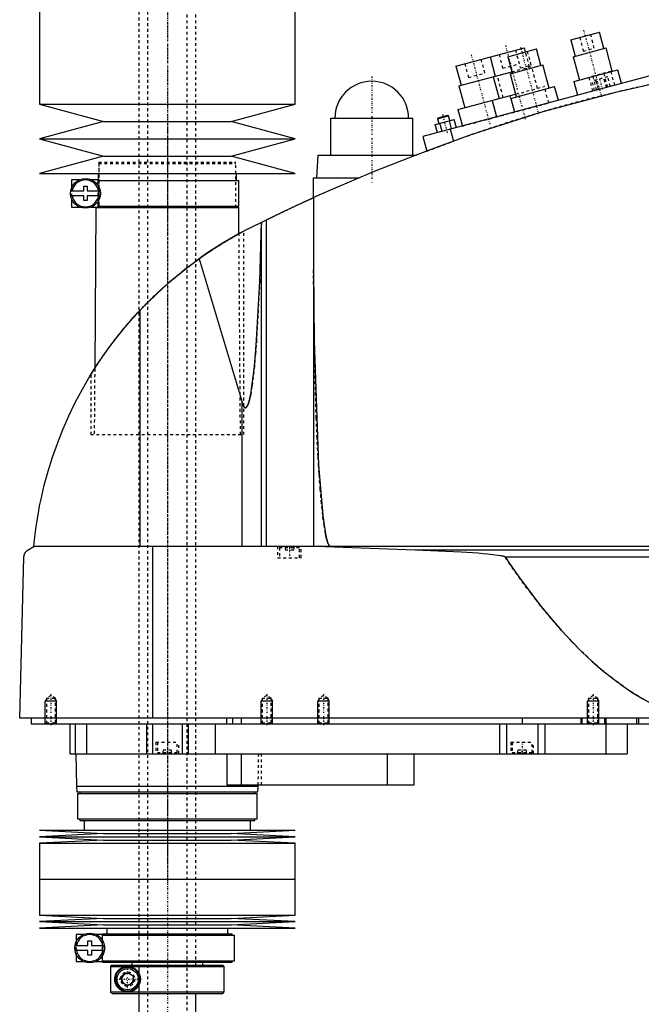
# Model space of a CAD drawing. Extents: x -502 to 168, y -1 to 818.
# Tile 3 of 9: x -502 to -283, y 292 to 639. Entities that reach past the tile are written whole.
import ezdxf

# ---------------------------------------------------------------- set-up
doc = ezdxf.new("R2010")
doc.units = 0
doc.linetypes.add('CENTER', pattern=[1.5, 0.45, -0.5, 0.05, -0.5])
doc.linetypes.add('DASHED', pattern=[2, 1, -1])
for name, color, linetype in [('AM_0', 7, 'CONTINUOUS'), ('AM_10', 7, 'CONTINUOUS'), ('AM_3', 7, 'DASHED'), ('AM_7', 7, 'CENTER')]:
    doc.layers.add(name, color=color, linetype=linetype)

msp = doc.modelspace()

# ---------------------------------------------------------------- linework, layer by layer
at = {"layer": 'AM_0', "color": 7, "linetype": 'CONTINUOUS'}
for p, q in [((-495, 676.5), (-495, 609.4)), ((-405, 609.4), (-405, 676.5)), ((-307.9, 632.15), (-297.76, 634.86)), ((-307.9, 632.15), (-306.35, 626.35)), ((-296.21, 629.07), (-297.76, 634.86)), ((-348.38, 622.86), (-324.23, 629.33)), ((-330.12, 626.19), (-319.98, 628.91)), ((-323.84, 627.88), (-324.23, 629.33)), ((-318.42, 623.12), (-319.98, 628.91)), ((-307.07, 626.16), (-295.48, 629.26)), ((-293.28, 621.05), (-295.48, 629.26)), ((-253.75, 626.47), (-360, 598)), ((-336.3, 626.09), (-334.49, 619.33)), ((-330.12, 626.19), (-328.57, 620.4)), ((-307.07, 626.16), (-304.87, 617.95)), ((-348.38, 622.86), (-346.56, 616.09)), ((-329.29, 620.2), (-317.7, 623.31)), ((-315.5, 615.1), (-317.7, 623.31)), ((-306.81, 617.43), (-291.35, 621.57)), ((-290.06, 616.74), (-291.35, 621.57)), ((-347.29, 615.9), (-328.69, 620.88)), ((-335.21, 619.13), (-333.14, 611.41)), ((-329.29, 620.2), (-327.09, 611.99)), ((-347.29, 615.9), (-345.22, 608.17)), ((-329.02, 611.48), (-313.57, 615.62)), ((-312.27, 610.79), (-313.57, 615.62)), ((-306.81, 617.43), (-305.51, 612.6)), ((-347.63, 607.53), (-327.35, 612.96)), ((-329.02, 611.48), (-327.73, 606.65)), ((-495, 609.4), (-472.5, 603.3)), ((-495, 609.4), (-405, 609.4)), ((-427.5, 603.3), (-405, 609.4)), ((-347.63, 607.53), (-346.08, 601.73)), ((-335.56, 610.76), (-334.01, 604.97)), ((-392.5, 604.5), (-392.5, 591.5)), ((-392.5, 604.5), (-363.5, 604.5)), ((-363.5, 591.5), (-363.5, 604.5)), ((-355.67, 602.27), (-348.98, 604.06)), ((-354.8, 604.31), (-350.93, 605.35)), ((-354.62, 604.62), (-354.8, 604.31)), ((-354.8, 604.31), (-354.34, 602.62)), ((-354.62, 604.62), (-351.24, 605.52)), ((-350.93, 605.35), (-351.24, 605.52)), ((-350.48, 603.66), (-350.93, 605.35)), ((-348.2, 601.16), (-348.98, 604.06)), ((-472.5, 603.3), (-495, 597.2)), ((-472.5, 603.3), (-427.5, 603.3)), ((-405, 597.2), (-427.5, 603.3)), ((-354.89, 599.37), (-355.67, 602.27)), ((-353.22, 599.82), (-354, 602.71)), ((-349.88, 600.71), (-350.65, 603.61)), ((-350.34, 600.59), (-349.21, 596.36)), ((-495, 597.2), (-472.5, 591.1)), ((-495, 597.2), (-405, 597.2)), ((-427.5, 591.1), (-405, 597.2)), ((-360, 598), (-358.62, 592.86)), ((-472.5, 591.1), (-495, 585)), ((-472.5, 591.1), (-427.5, 591.1)), ((-405, 585), (-427.5, 591.1)), ((-397, 591.5), (-397.5, 583.5)), ((-397, 591.5), (-362.27, 591.5)), ((-495, 585), (-405, 585)), ((-474.35, 585), (-474.35, 582.5)), ((-425.65, 582.5), (-425.65, 585)), ((-398.65, 583.5), (-398.65, 576.44)), ((-398.65, 583.5), (-382.43, 583.5)), ((-483.75, 582.8), (-483.75, 579.88)), ((-480.98, 582.8), (-483.75, 582.8)), ((-479.45, 578.9), (-479.45, 580.5)), ((-479.45, 580.5), (-478.25, 580.5)), ((-478.25, 580.5), (-478.25, 578.9)), ((-474.4, 582.8), (-476.72, 582.8)), ((-474.4, 580.79), (-474.4, 582.8)), ((-474.4, 582.5), (-424.85, 582.5)), ((-424.85, 573.5), (-424.85, 582.5)), ((-484.02, 578.9), (-479.45, 578.9)), ((-479.45, 577.1), (-484.02, 577.1)), ((-479.45, 575.5), (-479.45, 577.1)), ((-478.25, 578.9), (-473.68, 578.9)), ((-478.25, 577.1), (-478.25, 575.5)), ((-473.68, 577.1), (-478.25, 577.1)), ((-398.5, 576.51), (-398.5, 453.55)), ((-483.75, 576.12), (-483.75, 573.2)), ((-483.75, 573.2), (-480.98, 573.2)), ((-478.25, 575.5), (-479.45, 575.5)), ((-476.72, 573.2), (-474.4, 573.2)), ((-475.18, 573), (-475.58, 516.27)), ((-475.18, 573), (-424.82, 573)), ((-474.4, 573.2), (-474.4, 575.21)), ((-474.4, 573.5), (-424.85, 573.5)), ((-474.35, 573.5), (-474.35, 573)), ((-425.65, 573), (-425.65, 573.5)), ((-424.76, 563.77), (-424.82, 573)), ((-421.5, 565.5), (-415.04, 568.71)), ((-416.82, 453.55), (-416.82, 567.84)), ((-415.04, 453.55), (-415.04, 568.71)), ((-424.76, 563.77), (-423, 564.72)), ((-438.83, 554.95), (-423.7, 504.43)), ((-459.54, 453.55), (-459.54, 536.88)), ((-477, 514), (-475.58, 516.26)), ((-423.7, 453.55), (-423.7, 504.43)), ((-499, 452.35), (-497, 453.55)), ((-105.5, 453.55), (-497, 453.55)), ((-455.15, 393), (-455.15, 453.55)), ((-394.4, 453.55), (-362.76, 452.35)), ((-362.76, 452.35), (-152.3, 452.35)), ((-502, 393), (-500.5, 449.85)), ((-331.04, 449.85), (-185.14, 449.85)), ((-100.5, 393), (-502, 393)), ((-498, 393), (-498, 391)), ((-429.15, 393), (-429.15, 391)), ((-427, 393), (-427, 391)), ((-424, 393), (-424, 391)), ((-325, 393), (-325, 391)), ((-304.35, 393), (-304.35, 391)), ((-304, 393), (-304, 391)), ((-296, 393), (-296, 391)), ((-295.5, 393), (-295.5, 391)), ((-284.75, 393), (-284.75, 391)), ((-284, 393), (-284, 391)), ((-498, 391), (-144, 391)), ((-489, 391), (-489.01, 391.01)), ((-484.3, 391), (-484.3, 380.5)), ((-482.5, 391), (-482.5, 380.5)), ((-478.5, 391), (-478.5, 380.5)), ((-457.3, 391), (-457.3, 380.5)), ((-455.19, 391), (-455.19, 380.5)), ((-444.81, 391), (-444.81, 380.5)), ((-442.7, 391), (-442.7, 380.5)), ((-433.21, 391), (-433.21, 380.5)), ((-333, 391), (-333, 380.5)), ((-330.52, 391), (-330.52, 380.5)), ((-319.48, 391), (-319.48, 380.5)), ((-317, 391), (-317, 380.5)), ((-295.51, 391), (-295.51, 380.5)), ((-288, 391), (-288, 380.5)), ((-484.3, 380.5), (-288, 380.5)), ((-482.18, 380.5), (-482, 369)), ((-429, 380.5), (-429, 369.5)), ((-424, 380.5), (-424, 369.5)), ((-372.56, 380.5), (-372.56, 369.5)), ((-363, 369.5), (-363, 380.5)), ((-482, 369), (-481.9, 367)), ((-482, 369), (-418, 369)), ((-429, 369.5), (-363, 369.5)), ((-418.1, 367), (-418, 369)), ((-418, 369), (-417.99, 369.5)), ((-481.9, 367), (-418.1, 367)), ((-481.65, 366.5), (-481.65, 357.5)), ((-481.65, 366.5), (-418.35, 366.5)), ((-480.85, 367), (-480.85, 366.5)), ((-419.15, 366.5), (-419.15, 367)), ((-418.35, 357.5), (-418.35, 366.5)), ((-481.65, 357.5), (-418.35, 357.5)), ((-480.85, 357.5), (-480.85, 357)), ((-419.15, 357), (-419.15, 357.5)), ((-480.85, 357), (-419.15, 357)), ((-479.35, 357), (-479.35, 353.5)), ((-420.65, 353.5), (-420.65, 357)), ((-495, 353.5), (-472.5, 352.35)), ((-495, 353.5), (-405, 353.5)), ((-472.5, 352.35), (-495, 351.2)), ((-495, 351.2), (-472.5, 350.05)), ((-495, 351.2), (-405, 351.2)), ((-472.5, 352.35), (-427.5, 352.35)), ((-427.5, 352.35), (-405, 353.5)), ((-405, 351.2), (-427.5, 352.35)), ((-427.5, 350.05), (-405, 351.2)), ((-472.5, 350.05), (-495, 348.9)), ((-495, 348.9), (-495, 336.25)), ((-495, 348.9), (-405, 348.9)), ((-472.5, 350.05), (-427.5, 350.05)), ((-405, 348.9), (-427.5, 350.05)), ((-405, 336.25), (-405, 348.9)), ((-495, 336.25), (-405, 336.25)), ((-495, 336.25), (-495, 323.6)), ((-495, 336.25), (-405, 336.25)), ((-405, 323.6), (-405, 336.25)), ((-495, 323.6), (-472.5, 322.45)), ((-495, 323.6), (-405, 323.6)), ((-427.5, 322.45), (-405, 323.6)), ((-472.5, 322.45), (-495, 321.3)), ((-495, 321.3), (-472.5, 320.15)), ((-495, 321.3), (-405, 321.3)), ((-472.5, 320.15), (-495, 319)), ((-472.5, 322.45), (-427.5, 322.45)), ((-472.5, 320.15), (-427.5, 320.15)), ((-405, 321.3), (-427.5, 322.45)), ((-427.5, 320.15), (-405, 321.3)), ((-405, 319), (-427.5, 320.15)), ((-495, 319), (-405, 319)), ((-482.15, 316.8), (-482.15, 314.13)), ((-479.48, 316.8), (-482.15, 316.8)), ((-472.8, 316.8), (-475.22, 316.8)), ((-472.85, 317), (-472.85, 316.8)), ((-472.85, 317), (-427.15, 317)), ((-472.8, 314.62), (-472.8, 316.8)), ((-472.8, 316.5), (-426.35, 316.5)), ((-471.35, 319), (-471.35, 317)), ((-428.65, 317), (-428.65, 319)), ((-427.15, 316.5), (-427.15, 317)), ((-426.35, 307.5), (-426.35, 316.5)), ((-482.5, 312.9), (-477.95, 312.9)), ((-482.5, 311.1), (-482.5, 312.9)), ((-477.95, 312.9), (-477.95, 314.5)), ((-477.95, 314.5), (-476.75, 314.5)), ((-476.75, 314.5), (-476.75, 312.9)), ((-476.75, 312.9), (-472.18, 312.9)), ((-472.15, 312.72), (-472.15, 311.28)), ((-477.95, 311.1), (-482.5, 311.1)), ((-482.15, 309.87), (-482.15, 307.2)), ((-477.95, 309.5), (-477.95, 311.1)), ((-476.75, 309.5), (-477.95, 309.5)), ((-476.75, 311.1), (-476.75, 309.5)), ((-472.18, 311.1), (-476.75, 311.1)), ((-472.8, 307.2), (-472.8, 309.38)), ((-482.15, 307.2), (-479.48, 307.2)), ((-475.22, 307.2), (-472.8, 307.2)), ((-472.85, 307.2), (-472.85, 307)), ((-472.85, 307), (-427.15, 307)), ((-472.8, 307.5), (-426.35, 307.5)), ((-469.49, 306), (-469.99, 305.5)), ((-469.99, 305.5), (-430, 305.5)), ((-469.99, 305.5), (-469.99, 296.5)), ((-469.49, 306), (-430.5, 306)), ((-462.5, 307), (-462.5, 306)), ((-437.5, 306), (-437.5, 307)), ((-430, 305.5), (-430.5, 306)), ((-430, 296.5), (-430, 305.5)), ((-427.15, 307), (-427.15, 307.5)), ((-466, 302.15), (-464, 303.31)), ((-466, 299.85), (-466, 302.15)), ((-464, 303.31), (-462, 302.15)), ((-462, 302.15), (-462, 299.85)), ((-464, 298.69), (-466, 299.85)), ((-462, 299.85), (-464, 298.69)), ((-469.99, 296.5), (-430, 296.5)), ((-469.99, 296.5), (-469.49, 296)), ((-469.49, 296), (-430.5, 296)), ((-460, 296), (-460, 286)), ((-440, 266), (-440, 296)), ((-430.5, 296), (-430, 296.5))]:
    msp.add_line(p, q, dxfattribs=at)
for points in [[(-279.16, 616.5, 0), (-292.11, 613.6, 0), (-317.78, 606.77, 0), (-343.04, 598.59, 0), (-355.5, 594, 0)], [(-355.5, 594, 0), (-362.76, 591.32, 0), (-377.17, 585.67, 0), (-391.43, 579.65, 0), (-398.5, 576.51, 0)], [(-415.04, 568.71, 0), (-415, 568.73, 0), (-414.92, 568.77, 0), (-414.83, 568.81, 0), (-414.79, 568.84, 0), (-414.74, 568.86, 0), (-414.64, 568.91, 0), (-414.54, 568.96, 0), (-414.43, 569.01, 0), (-414.31, 569.07, 0), (-414.19, 569.13, 0), (-414.13, 569.16, 0), (-414.07, 569.19, 0), (-413.94, 569.25, 0), (-413.81, 569.32, 0), (-413.67, 569.38, 0), (-413.53, 569.45, 0), (-413.39, 569.52, 0), (-413.32, 569.55, 0), (-413.24, 569.59, 0), (-413.09, 569.66, 0), (-412.94, 569.73, 0), (-412.87, 569.77, 0), (-412.79, 569.81, 0), (-412.63, 569.89, 0), (-412.47, 569.97, 0), (-412.38, 570.01, 0), (-412.3, 570.05, 0), (-412.13, 570.13, 0), (-411.95, 570.21, 0), (-411.77, 570.3, 0), (-411.59, 570.39, 0), (-411.4, 570.48, 0), (-411.31, 570.52, 0), (-411.22, 570.57, 0), (-411.02, 570.66, 0), (-410.83, 570.76, 0), (-410.63, 570.85, 0), (-410.43, 570.95, 0), (-410.23, 571.04, 0), (-410.13, 571.09, 0), (-410.03, 571.14, 0), (-409.82, 571.24, 0), (-409.61, 571.34, 0), (-409.41, 571.44, 0), (-409.2, 571.54, 0), (-408.99, 571.64, 0), (-408.88, 571.69, 0), (-408.78, 571.74, 0), (-408.57, 571.84, 0), (-408.36, 571.94, 0), (-408.15, 572.04, 0), (-407.94, 572.14, 0), (-407.73, 572.23, 0), (-407.62, 572.28, 0), (-407.52, 572.33, 0), (-407.31, 572.43, 0), (-407.11, 572.53, 0), (-406.91, 572.62, 0), (-406.7, 572.72, 0), (-406.49, 572.82, 0), (-406.39, 572.87, 0), (-406.29, 572.91, 0), (-406.08, 573.01, 0), (-405.87, 573.11, 0), (-405.76, 573.16, 0), (-405.66, 573.21, 0), (-405.45, 573.31, 0), (-405.24, 573.41, 0), (-405.13, 573.46, 0), (-405.03, 573.51, 0), (-404.82, 573.6, 0), (-404.61, 573.7, 0), (-404.4, 573.8, 0), (-404.19, 573.89, 0), (-403.98, 573.99, 0), (-403.88, 574.04, 0), (-403.78, 574.09, 0), (-403.58, 574.18, 0), (-403.38, 574.27, 0), (-403.18, 574.36, 0), (-402.98, 574.45, 0), (-402.79, 574.54, 0), (-402.69, 574.59, 0), (-402.6, 574.63, 0), (-402.41, 574.72, 0), (-402.23, 574.8, 0), (-402.05, 574.89, 0), (-401.87, 574.97, 0), (-401.7, 575.05, 0), (-401.61, 575.09, 0), (-401.53, 575.12, 0), (-401.37, 575.2, 0), (-401.2, 575.27, 0), (-401.05, 575.35, 0), (-400.9, 575.41, 0), (-400.75, 575.48, 0), (-400.68, 575.52, 0), (-400.6, 575.55, 0), (-400.46, 575.61, 0), (-400.32, 575.68, 0), (-400.19, 575.74, 0), (-400.05, 575.8, 0), (-399.92, 575.86, 0), (-399.86, 575.89, 0), (-399.8, 575.92, 0), (-399.68, 575.97, 0), (-399.57, 576.02, 0), (-399.51, 576.05, 0), (-399.46, 576.07, 0), (-399.35, 576.12, 0), (-399.25, 576.16, 0), (-399.21, 576.19, 0), (-399.16, 576.21, 0), (-399.07, 576.25, 0), (-398.99, 576.28, 0), (-398.91, 576.32, 0), (-398.84, 576.35, 0), (-398.78, 576.38, 0), (-398.75, 576.39, 0), (-398.73, 576.4, 0), (-398.67, 576.43, 0), (-398.63, 576.45, 0), (-398.59, 576.46, 0), (-398.56, 576.48, 0), (-398.54, 576.49, 0), (-398.53, 576.49, 0), (-398.52, 576.5, 0), (-398.51, 576.5, 0), (-398.5, 576.51, 0), (-398.5, 576.51, 0)], [(-423.7, 504.43, 0), (-423.67, 504.3, 0), (-423.59, 504.05, 0), (-423.51, 503.83, 0), (-423.47, 503.72, 0), (-423.43, 503.62, 0), (-423.35, 503.42, 0), (-423.27, 503.25, 0), (-423.19, 503.09, 0), (-423.11, 502.95, 0), (-423.03, 502.82, 0), (-422.99, 502.77, 0), (-422.99, 502.76, 0), (-422.97, 502.74, 0), (-422.96, 502.72, 0), (-422.96, 502.72, 0), (-422.95, 502.71, 0), (-422.94, 502.69, 0), (-422.92, 502.68, 0), (-422.91, 502.66, 0), (-422.9, 502.65, 0), (-422.88, 502.63, 0), (-422.88, 502.63, 0), (-422.87, 502.62, 0), (-422.86, 502.61, 0), (-422.84, 502.59, 0), (-422.83, 502.58, 0), (-422.82, 502.57, 0), (-422.8, 502.56, 0), (-422.8, 502.55, 0), (-422.79, 502.55, 0), (-422.78, 502.54, 0), (-422.76, 502.53, 0), (-422.75, 502.52, 0), (-422.74, 502.51, 0), (-422.72, 502.5, 0), (-422.72, 502.5, 0), (-422.71, 502.49, 0), (-422.7, 502.49, 0), (-422.68, 502.48, 0), (-422.67, 502.47, 0), (-422.66, 502.47, 0), (-422.64, 502.46, 0), (-422.64, 502.46, 0), (-422.63, 502.46, 0), (-422.62, 502.45, 0), (-422.6, 502.45, 0), (-422.59, 502.45, 0), (-422.58, 502.44, 0), (-422.56, 502.44, 0), (-422.56, 502.44, 0), (-422.55, 502.44, 0), (-422.54, 502.44, 0), (-422.52, 502.44, 0), (-422.52, 502.44, 0), (-422.51, 502.44, 0), (-422.5, 502.44, 0), (-422.48, 502.44, 0), (-422.48, 502.44, 0), (-422.47, 502.44, 0), (-422.46, 502.44, 0), (-422.44, 502.44, 0), (-422.43, 502.44, 0), (-422.42, 502.44, 0), (-422.4, 502.45, 0), (-422.4, 502.45, 0), (-422.39, 502.45, 0), (-422.38, 502.46, 0), (-422.36, 502.46, 0), (-422.35, 502.47, 0), (-422.34, 502.47, 0), (-422.32, 502.48, 0), (-422.32, 502.48, 0), (-422.31, 502.48, 0), (-422.3, 502.49, 0), (-422.28, 502.5, 0), (-422.28, 502.5, 0), (-422.27, 502.51, 0), (-422.26, 502.51, 0), (-422.24, 502.52, 0), (-422.24, 502.53, 0), (-422.23, 502.53, 0), (-422.22, 502.54, 0), (-422.2, 502.55, 0), (-422.19, 502.56, 0), (-422.18, 502.58, 0), (-422.16, 502.59, 0), (-422.16, 502.59, 0), (-422.15, 502.6, 0), (-422.14, 502.61, 0), (-422.13, 502.63, 0), (-422.11, 502.64, 0), (-422.1, 502.65, 0), (-422.09, 502.67, 0), (-422.08, 502.68, 0), (-422.07, 502.68, 0), (-422.06, 502.7, 0), (-422.05, 502.72, 0), (-422.04, 502.72, 0), (-422.03, 502.73, 0), (-422.02, 502.75, 0), (-422.01, 502.77, 0), (-422, 502.78, 0), (-421.99, 502.79, 0), (-421.98, 502.8, 0), (-421.97, 502.82, 0), (-421.92, 502.89, 0), (-421.84, 503.03, 0), (-421.76, 503.18, 0), (-421.68, 503.35, 0), (-421.6, 503.53, 0), (-421.56, 503.63, 0), (-421.52, 503.74, 0), (-421.45, 503.96, 0), (-421.37, 504.19, 0), (-421.29, 504.45, 0), (-421.21, 504.72, 0), (-421.13, 505, 0), (-421.09, 505.15, 0), (-421.06, 505.31, 0), (-420.98, 505.63, 0), (-420.9, 505.97, 0), (-420.63, 507.28, 0), (-420.19, 510, 0), (-419.75, 513.29, 0), (-419.54, 515.14, 0), (-419.34, 517.13, 0), (-418.94, 521.5, 0), (-418.57, 526.37, 0), (-417.47, 546.89, 0), (-416.84, 567.83, 0)], [(-421.5, 565.5, 0), (-424.49, 563.92, 0), (-430.36, 560.54, 0), (-436.05, 556.88, 0), (-438.83, 554.95, 0)], [(-459.54, 536.88, 0), (-456.34, 540.17, 0), (-449.63, 546.42, 0), (-442.52, 552.23, 0), (-438.83, 554.95, 0)], [(-398.5, 551.32, 0), (-398.3, 526.02, 0), (-396.74, 482.19, 0), (-395.27, 464.6, 0), (-394.8, 460.99, 0), (-394.3, 458.08, 0), (-394.05, 456.88, 0), (-394.01, 456.7, 0), (-393.93, 456.35, 0), (-393.84, 456.02, 0), (-393.8, 455.87, 0), (-393.76, 455.72, 0), (-393.67, 455.43, 0), (-393.58, 455.16, 0), (-393.5, 454.91, 0), (-393.41, 454.69, 0), (-393.33, 454.48, 0), (-393.28, 454.39, 0), (-393.24, 454.3, 0), (-393.15, 454.13, 0), (-393.07, 453.99, 0), (-393.02, 453.91, 0), (-393, 453.89, 0), (-392.99, 453.87, 0), (-392.98, 453.86, 0), (-392.97, 453.85, 0), (-392.96, 453.83, 0), (-392.94, 453.82, 0), (-392.93, 453.8, 0), (-392.91, 453.78, 0), (-392.9, 453.77, 0), (-392.89, 453.76, 0), (-392.89, 453.75, 0), (-392.87, 453.74, 0), (-392.86, 453.72, 0), (-392.84, 453.71, 0), (-392.83, 453.7, 0), (-392.81, 453.68, 0), (-392.81, 453.68, 0), (-392.8, 453.67, 0), (-392.78, 453.66, 0), (-392.77, 453.65, 0), (-392.76, 453.64, 0), (-392.75, 453.64, 0), (-392.74, 453.63, 0), (-392.73, 453.62, 0), (-392.72, 453.61, 0), (-392.71, 453.61, 0), (-392.7, 453.6, 0), (-392.68, 453.59, 0), (-392.67, 453.59, 0), (-392.65, 453.58, 0), (-392.64, 453.58, 0), (-392.63, 453.57, 0), (-392.62, 453.57, 0), (-392.61, 453.57, 0), (-392.59, 453.56, 0), (-392.58, 453.56, 0), (-392.57, 453.56, 0), (-392.55, 453.55, 0), (-392.54, 453.55, 0), (-392.54, 453.55, 0), (-392.52, 453.55, 0), (-392.51, 453.55, 0), (-392.5, 453.55, 0)], [(-497, 453.55, 0), (-496.77, 455.87, 0), (-496.18, 460.59, 0), (-495.42, 465.39, 0), (-494.97, 467.82, 0), (-494.47, 470.25, 0), (-493.33, 475.15, 0), (-491.99, 480.06, 0), (-490.47, 484.97, 0), (-488.74, 489.87, 0), (-486.83, 494.73, 0), (-485.8, 497.14, 0), (-484.72, 499.54, 0), (-482.42, 504.3, 0), (-479.93, 508.97, 0), (-477.27, 513.55, 0), (-474.44, 518.03, 0), (-471.45, 522.38, 0), (-469.89, 524.51, 0), (-468.3, 526.61, 0), (-464.99, 530.74, 0), (-461.41, 534.84, 0), (-459.54, 536.88, 0)], [(-500.5, 449.85, 0), (-500.5, 449.85, 0), (-500.5, 449.86, 0), (-500.5, 449.87, 0), (-500.5, 449.88, 0), (-500.5, 449.88, 0), (-500.5, 449.89, 0), (-500.5, 449.9, 0), (-500.5, 449.93, 0), (-500.49, 449.98, 0), (-500.49, 450.01, 0), (-500.49, 450.03, 0), (-500.48, 450.08, 0), (-500.48, 450.13, 0), (-500.47, 450.18, 0), (-500.46, 450.23, 0), (-500.46, 450.28, 0), (-500.45, 450.3, 0), (-500.45, 450.32, 0), (-500.44, 450.36, 0), (-500.43, 450.4, 0), (-500.42, 450.44, 0), (-500.41, 450.48, 0), (-500.4, 450.52, 0), (-500.4, 450.54, 0), (-500.39, 450.55, 0), (-500.38, 450.59, 0), (-500.37, 450.62, 0), (-500.37, 450.64, 0), (-500.36, 450.66, 0), (-500.35, 450.69, 0), (-500.34, 450.72, 0), (-500.33, 450.74, 0), (-500.33, 450.76, 0), (-500.32, 450.79, 0), (-500.3, 450.82, 0), (-500.26, 450.93, 0), (-500.18, 451.09, 0), (-500.1, 451.25, 0), (-500.02, 451.38, 0), (-499.94, 451.5, 0), (-499.9, 451.56, 0), (-499.86, 451.61, 0), (-499.77, 451.72, 0), (-499.67, 451.82, 0), (-499.58, 451.91, 0), (-499.48, 452.01, 0), (-499.38, 452.09, 0), (-499.33, 452.13, 0), (-499.27, 452.17, 0), (-499.17, 452.25, 0), (-499.06, 452.32, 0), (-499, 452.35, 0)], [(-362.76, 452.35, 0), (-357.28, 452.16, 0), (-346.52, 451.64, 0), (-340.47, 451.24, 0), (-338.78, 451.1, 0), (-337.11, 450.95, 0), (-336.23, 450.86, 0), (-335.34, 450.76, 0), (-333.54, 450.52, 0), (-332.52, 450.35, 0), (-332.24, 450.29, 0), (-331.96, 450.23, 0), (-331.83, 450.19, 0), (-331.69, 450.15, 0), (-331.54, 450.11, 0), (-331.49, 450.09, 0), (-331.44, 450.07, 0), (-331.42, 450.07, 0), (-331.4, 450.06, 0), (-331.35, 450.04, 0), (-331.3, 450.02, 0), (-331.26, 450, 0), (-331.22, 449.98, 0), (-331.17, 449.95, 0), (-331.15, 449.94, 0), (-331.13, 449.93, 0), (-331.11, 449.91, 0), (-331.1, 449.91, 0), (-331.1, 449.9, 0), (-331.09, 449.9, 0), (-331.09, 449.9, 0), (-331.09, 449.89, 0), (-331.08, 449.89, 0), (-331.07, 449.88, 0), (-331.07, 449.88, 0), (-331.06, 449.87, 0), (-331.06, 449.87, 0), (-331.06, 449.87, 0), (-331.05, 449.86, 0), (-331.05, 449.85, 0), (-331.04, 449.85, 0)], [(-331.04, 449.85, 0), (-329.24, 447.19, 0), (-325.62, 442.05, 0), (-322.01, 437.16, 0), (-320.21, 434.81, 0), (-318.4, 432.52, 0), (-314.79, 428.12, 0), (-311.17, 423.97, 0), (-307.56, 420.07, 0), (-303.95, 416.42, 0), (-300.33, 413.01, 0), (-298.53, 411.4, 0), (-296.72, 409.85, 0), (-293.11, 406.94, 0), (-289.49, 404.28, 0), (-285.88, 401.86, 0), (-282.26, 399.69, 0), (-278.65, 397.77, 0), (-276.84, 396.91, 0), (-275.04, 396.1, 0), (-271.42, 394.67, 0), (-267.81, 393.5, 0), (-266, 393, 0)], [(-464, 296.5, 0), (-464.06, 296.5, 0), (-464.19, 296.5, 0), (-464.32, 296.51, 0), (-464.38, 296.52, 0), (-464.44, 296.52, 0), (-464.57, 296.54, 0), (-464.7, 296.55, 0), (-464.82, 296.58, 0), (-464.94, 296.6, 0), (-465.07, 296.63, 0), (-465.13, 296.64, 0), (-465.19, 296.66, 0), (-465.31, 296.69, 0), (-465.43, 296.73, 0), (-465.55, 296.77, 0), (-465.66, 296.82, 0), (-465.78, 296.87, 0), (-465.83, 296.89, 0), (-465.89, 296.92, 0), (-466, 296.97, 0), (-466.11, 297.03, 0), (-466.16, 297.05, 0), (-466.22, 297.08, 0), (-466.32, 297.15, 0), (-466.43, 297.21, 0), (-466.48, 297.24, 0), (-466.53, 297.28, 0), (-466.63, 297.35, 0), (-466.72, 297.42, 0), (-466.82, 297.49, 0), (-466.91, 297.57, 0), (-467, 297.65, 0), (-467.05, 297.69, 0), (-467.09, 297.73, 0), (-467.17, 297.81, 0), (-467.26, 297.9, 0), (-467.34, 297.98, 0), (-467.42, 298.07, 0), (-467.49, 298.16, 0), (-467.53, 298.21, 0), (-467.57, 298.25, 0), (-467.64, 298.35, 0), (-467.71, 298.45, 0), (-467.78, 298.56, 0), (-467.85, 298.67, 0), (-467.91, 298.78, 0), (-467.95, 298.84, 0), (-467.98, 298.9, 0), (-468.04, 299.02, 0), (-468.1, 299.14, 0), (-468.15, 299.27, 0), (-468.21, 299.4, 0), (-468.25, 299.53, 0), (-468.28, 299.6, 0), (-468.3, 299.67, 0), (-468.34, 299.81, 0), (-468.38, 299.95, 0), (-468.41, 300.1, 0), (-468.43, 300.19, 0), (-468.43, 300.22, 0), (-468.44, 300.24, 0), (-468.44, 300.26, 0), (-468.44, 300.27, 0), (-468.44, 300.29, 0), (-468.45, 300.32, 0), (-468.45, 300.35, 0), (-468.46, 300.37, 0), (-468.46, 300.4, 0), (-468.46, 300.41, 0), (-468.46, 300.43, 0), (-468.47, 300.45, 0), (-468.47, 300.48, 0), (-468.47, 300.49, 0), (-468.47, 300.51, 0), (-468.48, 300.53, 0), (-468.48, 300.56, 0), (-468.48, 300.57, 0), (-468.48, 300.59, 0), (-468.48, 300.61, 0), (-468.49, 300.64, 0), (-468.49, 300.67, 0), (-468.49, 300.7, 0), (-468.49, 300.73, 0), (-468.49, 300.74, 0), (-468.49, 300.75, 0), (-468.49, 300.78, 0), (-468.5, 300.81, 0), (-468.5, 300.84, 0), (-468.5, 300.87, 0), (-468.5, 300.9, 0), (-468.5, 300.91, 0), (-468.5, 300.93, 0), (-468.5, 300.96, 0), (-468.5, 300.99, 0), (-468.5, 301, 0), (-468.5, 301.01, 0), (-468.5, 301.04, 0), (-468.5, 301.07, 0), (-468.5, 301.09, 0), (-468.5, 301.1, 0), (-468.5, 301.13, 0), (-468.5, 301.16, 0), (-468.5, 301.19, 0), (-468.49, 301.22, 0), (-468.49, 301.25, 0), (-468.49, 301.26, 0), (-468.49, 301.27, 0), (-468.49, 301.3, 0), (-468.49, 301.33, 0), (-468.49, 301.36, 0), (-468.48, 301.39, 0), (-468.48, 301.41, 0), (-468.48, 301.43, 0), (-468.48, 301.44, 0), (-468.48, 301.47, 0), (-468.47, 301.49, 0), (-468.47, 301.51, 0), (-468.47, 301.52, 0), (-468.47, 301.55, 0), (-468.46, 301.57, 0), (-468.46, 301.59, 0), (-468.46, 301.6, 0), (-468.46, 301.63, 0), (-468.45, 301.65, 0), (-468.45, 301.68, 0), (-468.44, 301.71, 0), (-468.44, 301.73, 0), (-468.44, 301.74, 0), (-468.44, 301.76, 0), (-468.43, 301.78, 0), (-468.43, 301.81, 0), (-468.41, 301.9, 0), (-468.38, 302.05, 0), (-468.34, 302.19, 0), (-468.3, 302.33, 0), (-468.28, 302.4, 0), (-468.25, 302.47, 0), (-468.21, 302.6, 0), (-468.15, 302.73, 0), (-468.1, 302.86, 0), (-468.04, 302.98, 0), (-467.98, 303.1, 0), (-467.95, 303.16, 0), (-467.91, 303.22, 0), (-467.85, 303.33, 0), (-467.78, 303.44, 0), (-467.71, 303.55, 0), (-467.64, 303.65, 0), (-467.57, 303.75, 0), (-467.53, 303.79, 0), (-467.49, 303.84, 0), (-467.42, 303.93, 0), (-467.34, 304.02, 0), (-467.26, 304.1, 0), (-467.17, 304.19, 0), (-467.09, 304.27, 0), (-467.05, 304.31, 0), (-467, 304.35, 0), (-466.91, 304.43, 0), (-466.82, 304.51, 0), (-466.72, 304.58, 0), (-466.63, 304.65, 0), (-466.53, 304.72, 0), (-466.48, 304.76, 0), (-466.43, 304.79, 0), (-466.32, 304.85, 0), (-466.22, 304.92, 0), (-466.16, 304.95, 0), (-466.11, 304.97, 0), (-466, 305.03, 0), (-465.89, 305.08, 0), (-465.83, 305.11, 0), (-465.78, 305.13, 0), (-465.66, 305.18, 0), (-465.55, 305.23, 0), (-465.43, 305.27, 0), (-465.31, 305.31, 0), (-465.19, 305.34, 0), (-465.13, 305.36, 0), (-465.07, 305.37, 0), (-464.94, 305.4, 0), (-464.82, 305.42, 0), (-464.7, 305.45, 0), (-464.57, 305.46, 0), (-464.44, 305.48, 0), (-464.38, 305.48, 0), (-464.32, 305.49, 0), (-464.19, 305.5, 0), (-464.06, 305.5, 0), (-464, 305.5, 0)], [(-464, 305.5, 0), (-463.95, 305.5, 0), (-463.85, 305.5, 0), (-463.74, 305.49, 0), (-463.69, 305.49, 0), (-463.63, 305.49, 0), (-463.52, 305.47, 0), (-463.42, 305.46, 0), (-463.3, 305.45, 0), (-463.19, 305.43, 0), (-463.08, 305.41, 0), (-463.02, 305.39, 0), (-462.97, 305.38, 0), (-462.85, 305.35, 0), (-462.74, 305.32, 0), (-462.63, 305.29, 0), (-462.51, 305.25, 0), (-462.4, 305.21, 0), (-462.34, 305.18, 0), (-462.28, 305.16, 0), (-462.17, 305.11, 0), (-462.06, 305.06, 0), (-462, 305.03, 0), (-461.95, 305, 0), (-461.83, 304.94, 0), (-461.72, 304.88, 0), (-461.67, 304.85, 0), (-461.61, 304.82, 0), (-461.51, 304.75, 0), (-461.4, 304.67, 0), (-461.3, 304.6, 0), (-461.19, 304.52, 0), (-461.09, 304.44, 0), (-461.04, 304.39, 0), (-461, 304.35, 0), (-460.9, 304.26, 0), (-460.81, 304.17, 0), (-460.71, 304.08, 0), (-460.63, 303.98, 0), (-460.54, 303.88, 0), (-460.5, 303.82, 0), (-460.45, 303.77, 0), (-460.37, 303.66, 0), (-460.29, 303.55, 0), (-460.21, 303.43, 0), (-460.14, 303.31, 0), (-460.06, 303.18, 0), (-460.03, 303.12, 0), (-460, 303.05, 0), (-459.93, 302.92, 0), (-459.87, 302.79, 0), (-459.81, 302.65, 0), (-459.76, 302.51, 0), (-459.71, 302.37, 0), (-459.69, 302.3, 0), (-459.67, 302.23, 0), (-459.63, 302.09, 0), (-459.6, 301.94, 0), (-459.57, 301.8, 0), (-459.55, 301.65, 0), (-459.53, 301.51, 0), (-459.52, 301.43, 0), (-459.51, 301.36, 0), (-459.51, 301.22, 0), (-459.5, 301.07, 0), (-459.5, 301, 0), (-459.5, 300.93, 0), (-459.51, 300.78, 0), (-459.51, 300.64, 0), (-459.52, 300.57, 0), (-459.53, 300.49, 0), (-459.55, 300.35, 0), (-459.57, 300.2, 0), (-459.6, 300.06, 0), (-459.63, 299.91, 0), (-459.67, 299.77, 0), (-459.69, 299.7, 0), (-459.71, 299.63, 0), (-459.76, 299.49, 0), (-459.81, 299.35, 0), (-459.87, 299.21, 0), (-459.93, 299.08, 0), (-460, 298.95, 0), (-460.03, 298.88, 0), (-460.06, 298.82, 0), (-460.14, 298.69, 0), (-460.21, 298.57, 0), (-460.29, 298.45, 0), (-460.37, 298.34, 0), (-460.45, 298.23, 0), (-460.5, 298.18, 0), (-460.54, 298.12, 0), (-460.63, 298.02, 0), (-460.71, 297.92, 0), (-460.81, 297.83, 0), (-460.9, 297.74, 0), (-461, 297.65, 0), (-461.04, 297.61, 0), (-461.09, 297.56, 0), (-461.19, 297.48, 0), (-461.3, 297.4, 0), (-461.4, 297.33, 0), (-461.51, 297.25, 0), (-461.61, 297.18, 0), (-461.67, 297.15, 0), (-461.72, 297.12, 0), (-461.83, 297.06, 0), (-461.95, 297, 0), (-462, 296.97, 0), (-462.06, 296.94, 0), (-462.17, 296.89, 0), (-462.28, 296.84, 0), (-462.34, 296.82, 0), (-462.4, 296.79, 0), (-462.51, 296.75, 0), (-462.63, 296.71, 0), (-462.74, 296.68, 0), (-462.85, 296.65, 0), (-462.97, 296.62, 0), (-463.02, 296.61, 0), (-463.08, 296.59, 0), (-463.19, 296.57, 0), (-463.3, 296.55, 0), (-463.42, 296.54, 0), (-463.52, 296.53, 0), (-463.63, 296.51, 0), (-463.69, 296.51, 0), (-463.74, 296.51, 0), (-463.85, 296.5, 0), (-463.95, 296.5, 0), (-464, 296.5, 0)]]:
    msp.add_polyline3d(points, dxfattribs=at)
for centre, radius in [((-478.85, 578), 5.25), ((-477.35, 312), 5.25), ((-464, 301), 4.25), ((-464, 301), 3.75)]:
    msp.add_circle(centre, radius, dxfattribs=at)
for centre, radius, start, end in [((-378, 604.5), 13, 0, 180), ((-478.85, 578), 4.75, 10.9221, 169.0779), ((-478.85, 578), 4.75, 190.9221, 349.0779), ((-477.35, 312), 4.75, 10.9221, 169.0779), ((-477.35, 312), 4.75, 190.9221, 349.0779)]:
    msp.add_arc(centre, radius, start, end, dxfattribs=at)
at = {"layer": 'AM_10', "color": 7, "linetype": 'CONTINUOUS'}
for p, q in [((-492.62, 399.66), (-493, 399)), ((-489.38, 399.66), (-489, 399)), ((-416.62, 399.66), (-417, 399)), ((-413.38, 399.66), (-413, 399)), ((-396.62, 399.66), (-397, 399)), ((-393.38, 399.66), (-393, 399)), ((-301.62, 399.66), (-302, 399)), ((-298.38, 399.66), (-298, 399)), ((-489, 399), (-493, 399)), ((-493, 391), (-493, 399)), ((-489, 391), (-489, 399)), ((-413, 399), (-417, 399)), ((-417, 391), (-417, 399)), ((-413, 391), (-413, 399)), ((-393, 399), (-397, 399)), ((-397, 391), (-397, 399)), ((-393, 391), (-393, 399)), ((-298, 399), (-302, 399)), ((-302, 391), (-302, 399)), ((-298, 391), (-298, 399))]:
    msp.add_line(p, q, dxfattribs=at)
msp.add_arc((-464, 301), 2.01, 75, 15, dxfattribs=at)
at = {"layer": 'AM_3', "color": 6, "linetype": 'DASHED'}
for p, q in [((-457, 792), (-457, 266)), ((-443, 266), (-443, 792)), ((-460, 780), (-460, 296)), ((-440, 306), (-440, 780)), ((-304.76, 632.99), (-303.47, 628.16)), ((-299.6, 629.19), (-300.9, 634.02)), ((-327.37, 628.48), (-325.68, 622.21)), ((-303.47, 628.16), (-299.6, 629.19)), ((-338.15, 620.42), (-339.44, 625.25)), ((-333.16, 626.93), (-331.87, 622.1)), ((-322.42, 622.56), (-323.84, 627.88)), ((-321.82, 623.24), (-323.12, 628.07)), ((-345.24, 623.7), (-343.94, 618.87)), ((-331.87, 622.1), (-326.07, 623.65)), ((-328.69, 620.88), (-321.69, 622.76)), ((-325.68, 622.21), (-321.82, 623.24)), ((-319.62, 615.03), (-321.69, 622.76)), ((-343.94, 618.87), (-338.15, 620.42)), ((-331.7, 611.8), (-333.77, 619.52)), ((-293.71, 621.04), (-301.43, 618.97)), ((-300.11, 614.05), (-301.43, 618.97)), ((-294.85, 619.08), (-300.43, 617.59)), ((-298.76, 614.41), (-300.08, 619.34)), ((-299.13, 617.93), (-298.23, 614.55)), ((-298.13, 614.58), (-299.03, 617.96)), ((-295.34, 615.33), (-296.24, 618.71)), ((-294.89, 615.45), (-296.21, 620.37)), ((-295.23, 615.35), (-296.14, 618.73)), ((-293.94, 615.7), (-294.85, 619.08)), ((-292.39, 616.12), (-293.71, 621.04)), ((-327.35, 612.96), (-317.21, 615.68)), ((-315.65, 609.88), (-317.21, 615.68)), ((-299.52, 614.21), (-300.43, 617.59)), ((-329.02, 611.48), (-329.28, 612.44)), ((-346.08, 601.73), (-315.65, 609.88)), ((-358.62, 592.86), (-349.21, 596.36)), ((-474.18, 589), (-474.18, 573)), ((-474.18, 589), (-425.82, 589)), ((-473.68, 589), (-474.18, 588.5)), ((-474.18, 588.5), (-474.18, 573)), ((-474.18, 588.5), (-425.82, 588.5)), ((-425.82, 588.5), (-426.32, 589)), ((-425.82, 573), (-425.82, 589)), ((-425.82, 573), (-425.82, 588.5)), ((-483.75, 579.88), (-483.75, 576.12)), ((-476.72, 582.8), (-480.98, 582.8)), ((-474.4, 575.21), (-474.4, 580.79)), ((-474.16, 575.65), (-474.16, 580.35)), ((-480.98, 573.2), (-476.72, 573.2)), ((-424.25, 493), (-424.76, 563.77)), ((-423, 493), (-423, 564.72)), ((-477, 514), (-477, 493)), ((-475.58, 516.27), (-475.75, 493)), ((-477, 493), (-423, 493)), ((-411.15, 453.55), (-411.15, 449.55)), ((-410.1, 453.55), (-410.5, 453.15)), ((-410.5, 453.15), (-410.5, 449.55)), ((-410.5, 453.15), (-403.5, 453.15)), ((-408.5, 453.55), (-408.5, 452.3)), ((-408.5, 452.3), (-405.5, 452.3)), ((-407, 453.55), (-407, 452.3)), ((-405.5, 453.55), (-405.5, 452.3)), ((-403.5, 453.15), (-403.9, 453.55)), ((-403.5, 449.55), (-403.5, 453.15)), ((-402.85, 449.55), (-402.85, 453.55)), ((-411.15, 449.55), (-402.85, 449.55)), ((-491, 401), (-492.62, 400.06)), ((-492.62, 400.06), (-492.62, 391.38)), ((-492.62, 400.06), (-489.38, 400.06)), ((-489.38, 400.06), (-491, 401)), ((-489.38, 391.38), (-489.38, 400.06)), ((-415, 401), (-416.62, 400.06)), ((-416.62, 400.06), (-416.62, 391.38)), ((-416.62, 400.06), (-413.38, 400.06)), ((-413.38, 400.06), (-415, 401)), ((-413.38, 391.38), (-413.38, 400.06)), ((-395, 401), (-396.62, 400.06)), ((-396.62, 400.06), (-396.62, 391.38)), ((-396.62, 400.06), (-393.38, 400.06)), ((-393.38, 400.06), (-395, 401)), ((-393.38, 391.38), (-393.38, 400.06)), ((-300, 401), (-301.62, 400.06)), ((-301.62, 400.06), (-301.62, 391.38)), ((-301.62, 400.06), (-298.38, 400.06)), ((-298.38, 400.06), (-300, 401)), ((-298.38, 391.38), (-298.38, 400.06)), ((-492.62, 391.38), (-493, 391)), ((-492.62, 391.38), (-489.38, 391.38)), ((-489.01, 391.01), (-489.38, 391.38)), ((-478.5, 391), (-478.5, 380.5)), ((-416.62, 391.38), (-417, 391)), ((-416.62, 391.38), (-413.38, 391.38)), ((-413, 391), (-413.38, 391.38)), ((-396.62, 391.38), (-397, 391)), ((-396.62, 391.38), (-393.38, 391.38)), ((-393, 391), (-393.38, 391.38)), ((-301.62, 391.38), (-302, 391)), ((-301.62, 391.38), (-298.38, 391.38)), ((-298, 391), (-298.38, 391.38)), ((-454, 384.5), (-454, 380.5)), ((-454, 384.5), (-446, 384.5)), ((-453.5, 384.5), (-453.5, 380.9)), ((-446.5, 380.9), (-446.5, 384.5)), ((-446, 380.5), (-446, 384.5)), ((-329, 384.5), (-329, 380.5)), ((-329, 384.5), (-321, 384.5)), ((-328.5, 384.5), (-328.5, 380.9)), ((-321.5, 380.9), (-321.5, 384.5)), ((-321, 380.5), (-321, 384.5)), ((-453.5, 380.9), (-453.1, 380.5)), ((-453.5, 380.9), (-446.5, 380.9)), ((-451.5, 380.5), (-451.5, 381.75)), ((-448.5, 381.75), (-451.5, 381.75)), ((-450, 380.5), (-450, 381.75)), ((-448.5, 380.5), (-448.5, 381.75)), ((-446.9, 380.5), (-446.5, 380.9)), ((-417.99, 369.5), (-417.82, 380.5)), ((-416.85, 369.5), (-416.85, 380.5)), ((-328.5, 380.9), (-328.1, 380.5)), ((-328.5, 380.9), (-321.5, 380.9)), ((-326.5, 380.5), (-326.5, 381.75)), ((-323.5, 381.75), (-326.5, 381.75)), ((-325, 380.5), (-325, 381.75)), ((-323.5, 380.5), (-323.5, 381.75)), ((-321.9, 380.5), (-321.5, 380.9)), ((-475.22, 316.8), (-479.48, 316.8)), ((-472.8, 316.8), (-472.85, 316.8)), ((-482.15, 314.13), (-482.15, 309.87)), ((-472.8, 309.38), (-472.8, 314.62)), ((-472.59, 309.78), (-472.59, 314.22)), ((-479.48, 307.2), (-475.22, 307.2)), ((-472.85, 307.2), (-472.8, 307.2)), ((-469.99, 305.5), (-469.86, 305.63)), ((-469.73, 305.75), (-469.61, 305.88)), ((-459.97, 296), (-459.97, 306)), ((-469.73, 296.25), (-469.99, 296.5))]:
    msp.add_line(p, q, dxfattribs=at)
for points in [[(-416.84, 567.83, 0), (-417.47, 546.89, 0), (-418.57, 526.37, 0), (-418.94, 521.5, 0), (-419.34, 517.13, 0), (-419.54, 515.14, 0), (-419.75, 513.29, 0), (-420.19, 510, 0), (-420.63, 507.28, 0), (-420.9, 505.97, 0), (-420.98, 505.63, 0), (-421.06, 505.31, 0), (-421.09, 505.15, 0), (-421.13, 505, 0), (-421.21, 504.72, 0), (-421.29, 504.45, 0), (-421.37, 504.19, 0), (-421.45, 503.96, 0), (-421.52, 503.74, 0), (-421.56, 503.63, 0), (-421.6, 503.53, 0), (-421.68, 503.35, 0), (-421.76, 503.18, 0), (-421.84, 503.03, 0), (-421.92, 502.89, 0), (-421.97, 502.82, 0), (-421.98, 502.8, 0), (-421.99, 502.79, 0), (-422, 502.78, 0), (-422.01, 502.77, 0), (-422.02, 502.75, 0), (-422.03, 502.73, 0), (-422.04, 502.72, 0), (-422.05, 502.72, 0), (-422.06, 502.7, 0), (-422.07, 502.68, 0), (-422.08, 502.68, 0), (-422.09, 502.67, 0), (-422.1, 502.65, 0), (-422.11, 502.64, 0), (-422.13, 502.63, 0), (-422.14, 502.61, 0), (-422.15, 502.6, 0), (-422.16, 502.59, 0), (-422.16, 502.59, 0), (-422.18, 502.58, 0), (-422.19, 502.56, 0), (-422.2, 502.55, 0), (-422.22, 502.54, 0), (-422.23, 502.53, 0), (-422.24, 502.53, 0), (-422.24, 502.52, 0), (-422.26, 502.51, 0), (-422.27, 502.51, 0), (-422.28, 502.5, 0), (-422.28, 502.5, 0), (-422.3, 502.49, 0), (-422.31, 502.48, 0), (-422.32, 502.48, 0), (-422.32, 502.48, 0), (-422.34, 502.47, 0), (-422.35, 502.47, 0), (-422.36, 502.46, 0), (-422.38, 502.46, 0), (-422.39, 502.45, 0), (-422.4, 502.45, 0), (-422.4, 502.45, 0), (-422.42, 502.44, 0), (-422.43, 502.44, 0), (-422.44, 502.44, 0), (-422.46, 502.44, 0), (-422.47, 502.44, 0), (-422.48, 502.44, 0), (-422.48, 502.44, 0), (-422.5, 502.44, 0), (-422.51, 502.44, 0), (-422.52, 502.44, 0), (-422.52, 502.44, 0), (-422.54, 502.44, 0), (-422.55, 502.44, 0), (-422.56, 502.44, 0), (-422.56, 502.44, 0), (-422.58, 502.44, 0), (-422.59, 502.45, 0), (-422.6, 502.45, 0), (-422.62, 502.45, 0), (-422.63, 502.46, 0), (-422.64, 502.46, 0), (-422.64, 502.46, 0), (-422.66, 502.47, 0), (-422.67, 502.47, 0), (-422.68, 502.48, 0), (-422.7, 502.49, 0), (-422.71, 502.49, 0), (-422.72, 502.5, 0), (-422.72, 502.5, 0), (-422.74, 502.51, 0), (-422.75, 502.52, 0), (-422.76, 502.53, 0), (-422.78, 502.54, 0), (-422.79, 502.55, 0), (-422.8, 502.55, 0), (-422.8, 502.56, 0), (-422.82, 502.57, 0), (-422.83, 502.58, 0), (-422.84, 502.59, 0), (-422.86, 502.61, 0), (-422.87, 502.62, 0), (-422.88, 502.63, 0), (-422.88, 502.63, 0), (-422.9, 502.65, 0), (-422.91, 502.66, 0), (-422.92, 502.68, 0), (-422.94, 502.69, 0), (-422.95, 502.71, 0), (-422.96, 502.72, 0), (-422.96, 502.72, 0), (-422.97, 502.74, 0), (-422.99, 502.76, 0), (-422.99, 502.77, 0), (-423, 502.78, 0), (-423.01, 502.8, 0), (-423.03, 502.81, 0), (-423.03, 502.82, 0), (-423.04, 502.83, 0), (-423.05, 502.85, 0), (-423.07, 502.87, 0), (-423.11, 502.95, 0), (-423.19, 503.09, 0), (-423.27, 503.25, 0), (-423.35, 503.42, 0), (-423.43, 503.62, 0), (-423.47, 503.72, 0), (-423.51, 503.83, 0), (-423.59, 504.05, 0), (-423.67, 504.3, 0), (-423.7, 504.43, 0)], [(-475.58, 516.26, 0), (-475.47, 516.44, 0), (-475.25, 516.79, 0), (-475.01, 517.16, 0), (-474.88, 517.36, 0), (-474.75, 517.55, 0), (-474.49, 517.96, 0), (-474.21, 518.38, 0), (-473.92, 518.81, 0), (-473.62, 519.25, 0), (-473.32, 519.71, 0), (-473.16, 519.93, 0), (-473, 520.17, 0), (-472.68, 520.64, 0), (-472.35, 521.11, 0), (-472.01, 521.59, 0), (-471.67, 522.07, 0), (-471.32, 522.56, 0), (-471.15, 522.8, 0), (-470.97, 523.05, 0), (-470.62, 523.53, 0), (-470.26, 524.02, 0), (-470.08, 524.27, 0), (-469.89, 524.52, 0), (-469.52, 525.02, 0), (-469.13, 525.53, 0), (-468.94, 525.78, 0), (-468.74, 526.04, 0), (-468.34, 526.56, 0), (-467.93, 527.08, 0), (-467.52, 527.61, 0), (-467.1, 528.15, 0), (-466.67, 528.69, 0), (-466.45, 528.96, 0), (-466.23, 529.23, 0), (-465.78, 529.77, 0), (-465.33, 530.32, 0), (-464.88, 530.87, 0), (-464.41, 531.42, 0), (-463.94, 531.97, 0), (-463.7, 532.25, 0), (-463.46, 532.53, 0), (-462.98, 533.08, 0), (-462.49, 533.64, 0), (-461.99, 534.2, 0), (-461.49, 534.75, 0), (-460.99, 535.31, 0), (-460.74, 535.59, 0), (-460.48, 535.87, 0), (-459.96, 536.42, 0), (-459.45, 536.98, 0), (-458.92, 537.53, 0), (-458.39, 538.08, 0), (-457.86, 538.63, 0), (-457.6, 538.9, 0), (-457.33, 539.17, 0), (-456.79, 539.72, 0), (-456.25, 540.26, 0), (-455.71, 540.79, 0), (-455.16, 541.33, 0), (-454.61, 541.86, 0), (-454.34, 542.12, 0), (-454.06, 542.38, 0), (-453.51, 542.9, 0), (-452.96, 543.42, 0), (-452.69, 543.68, 0), (-452.41, 543.93, 0), (-451.86, 544.44, 0), (-451.31, 544.94, 0), (-451.03, 545.19, 0), (-450.75, 545.43, 0), (-450.2, 545.92, 0), (-449.65, 546.4, 0), (-449.09, 546.89, 0), (-448.53, 547.38, 0), (-447.95, 547.86, 0), (-447.67, 548.11, 0), (-447.38, 548.35, 0), (-446.79, 548.84, 0), (-446.2, 549.32, 0), (-445.61, 549.8, 0), (-445.01, 550.28, 0), (-444.41, 550.76, 0), (-444.11, 551, 0), (-443.81, 551.23, 0), (-443.21, 551.7, 0), (-442.6, 552.17, 0), (-442, 552.63, 0), (-441.39, 553.08, 0), (-440.79, 553.53, 0), (-440.49, 553.75, 0), (-440.18, 553.97, 0), (-439.58, 554.41, 0), (-438.99, 554.84, 0), (-438.39, 555.26, 0), (-437.8, 555.68, 0), (-437.22, 556.08, 0), (-436.93, 556.29, 0), (-436.64, 556.48, 0), (-436.06, 556.87, 0), (-435.5, 557.26, 0), (-434.94, 557.63, 0), (-434.39, 557.99, 0), (-433.84, 558.35, 0), (-433.58, 558.52, 0), (-433.31, 558.69, 0), (-432.79, 559.03, 0), (-432.27, 559.35, 0), (-432.02, 559.51, 0), (-431.77, 559.67, 0), (-431.28, 559.97, 0), (-430.8, 560.27, 0), (-430.57, 560.41, 0), (-430.33, 560.55, 0), (-429.87, 560.84, 0), (-429.41, 561.11, 0), (-428.96, 561.38, 0), (-428.52, 561.64, 0), (-428.09, 561.89, 0), (-427.89, 562.01, 0), (-427.68, 562.13, 0), (-427.28, 562.36, 0), (-426.89, 562.58, 0), (-426.51, 562.8, 0), (-426.16, 563, 0), (-425.81, 563.19, 0), (-425.65, 563.28, 0), (-425.49, 563.37, 0), (-425.18, 563.54, 0), (-424.9, 563.7, 0), (-424.76, 563.77, 0)], [(-392.5, 453.55, 0), (-392.51, 453.55, 0), (-392.52, 453.55, 0), (-392.54, 453.55, 0), (-392.54, 453.55, 0), (-392.55, 453.55, 0), (-392.57, 453.56, 0), (-392.58, 453.56, 0), (-392.59, 453.56, 0), (-392.61, 453.57, 0), (-392.62, 453.57, 0), (-392.63, 453.57, 0), (-392.64, 453.58, 0), (-392.65, 453.58, 0), (-392.67, 453.59, 0), (-392.68, 453.59, 0), (-392.7, 453.6, 0), (-392.71, 453.61, 0), (-392.72, 453.61, 0), (-392.73, 453.62, 0), (-392.74, 453.63, 0), (-392.75, 453.64, 0), (-392.76, 453.64, 0), (-392.77, 453.65, 0), (-392.78, 453.66, 0), (-392.8, 453.67, 0), (-392.81, 453.68, 0), (-392.81, 453.68, 0), (-392.83, 453.7, 0), (-392.84, 453.71, 0), (-392.86, 453.72, 0), (-392.87, 453.74, 0), (-392.89, 453.75, 0), (-392.89, 453.76, 0), (-392.9, 453.77, 0), (-392.91, 453.78, 0), (-392.93, 453.8, 0), (-392.94, 453.82, 0), (-392.96, 453.83, 0), (-392.97, 453.85, 0), (-392.98, 453.86, 0), (-392.99, 453.87, 0), (-393, 453.89, 0), (-393.02, 453.91, 0), (-393.03, 453.93, 0), (-393.04, 453.95, 0), (-393.06, 453.98, 0), (-393.07, 453.99, 0), (-393.07, 454, 0), (-393.09, 454.02, 0), (-393.1, 454.04, 0), (-393.15, 454.13, 0), (-393.24, 454.3, 0), (-393.28, 454.39, 0), (-393.33, 454.48, 0), (-393.41, 454.69, 0), (-393.5, 454.91, 0), (-393.58, 455.16, 0), (-393.67, 455.43, 0), (-393.76, 455.72, 0), (-393.8, 455.87, 0), (-393.84, 456.02, 0), (-393.93, 456.35, 0), (-394.01, 456.7, 0), (-394.05, 456.88, 0), (-394.3, 458.08, 0), (-394.8, 460.99, 0), (-395.27, 464.6, 0), (-395.72, 468.86, 0), (-396.15, 473.75, 0), (-396.55, 479.24, 0), (-396.74, 482.19, 0), (-396.92, 485.27, 0), (-397.26, 491.8, 0), (-397.56, 498.79, 0), (-398.3, 526.02, 0), (-398.5, 551.32, 0)], [(-266, 393, 0), (-267.81, 393.5, 0), (-271.42, 394.67, 0), (-275.04, 396.1, 0), (-276.84, 396.91, 0), (-278.65, 397.77, 0), (-282.26, 399.69, 0), (-285.88, 401.86, 0), (-289.49, 404.28, 0), (-293.11, 406.94, 0), (-296.72, 409.85, 0), (-298.53, 411.4, 0), (-300.33, 413.01, 0), (-303.95, 416.42, 0), (-307.56, 420.07, 0), (-311.17, 423.97, 0), (-314.79, 428.12, 0), (-318.4, 432.52, 0), (-320.21, 434.81, 0), (-322.01, 437.16, 0), (-325.62, 442.05, 0), (-329.24, 447.19, 0), (-331.04, 449.85, 0)]]:
    msp.add_polyline3d(points, dxfattribs=at)
msp.add_circle((-464, 301), 2.5, dxfattribs=at)
msp.add_arc((-176.43, 127.17), 500, 99.889, 110.2163, dxfattribs=at)
at = {"layer": 'AM_7', "color": 4, "linetype": 'CENTER'}
for p, q in [((-450, 818.3), (-450, 239.7)), ((-450, 681.67), (-450, 567.83)), ((-303.37, 635.54), (-296.98, 611.65)), ((-330.9, 630.08), (-323.9, 603.94)), ((-325.59, 629.58), (-319.19, 605.7)), ((-342.97, 626.85), (-335.97, 600.71)), ((-378, 619.2), (-378, 581.8)), ((-296.69, 614.78), (-297.68, 618.5)), ((-391.65, 604.5), (-364.35, 604.5)), ((-353.13, 605.81), (-351.26, 598.84)), ((-450, 600.89), (-450, 339.31)), ((-407, 453.75), (-407, 449.35)), ((-491, 401.5), (-491, 390.5)), ((-415, 401.5), (-415, 390.5)), ((-395, 401.5), (-395, 390.5)), ((-300, 401.5), (-300, 390.5)), ((-325, 384.7), (-325, 380.3)), ((-450, 368.54), (-450, 334.71)), ((-450, 337.76), (-450, 304.49)), ((-464, 296.54), (-464, 305.46)), ((-468.46, 301), (-459.54, 301))]:
    msp.add_line(p, q, dxfattribs=at)

doc.saveas('drawing.dxf')
